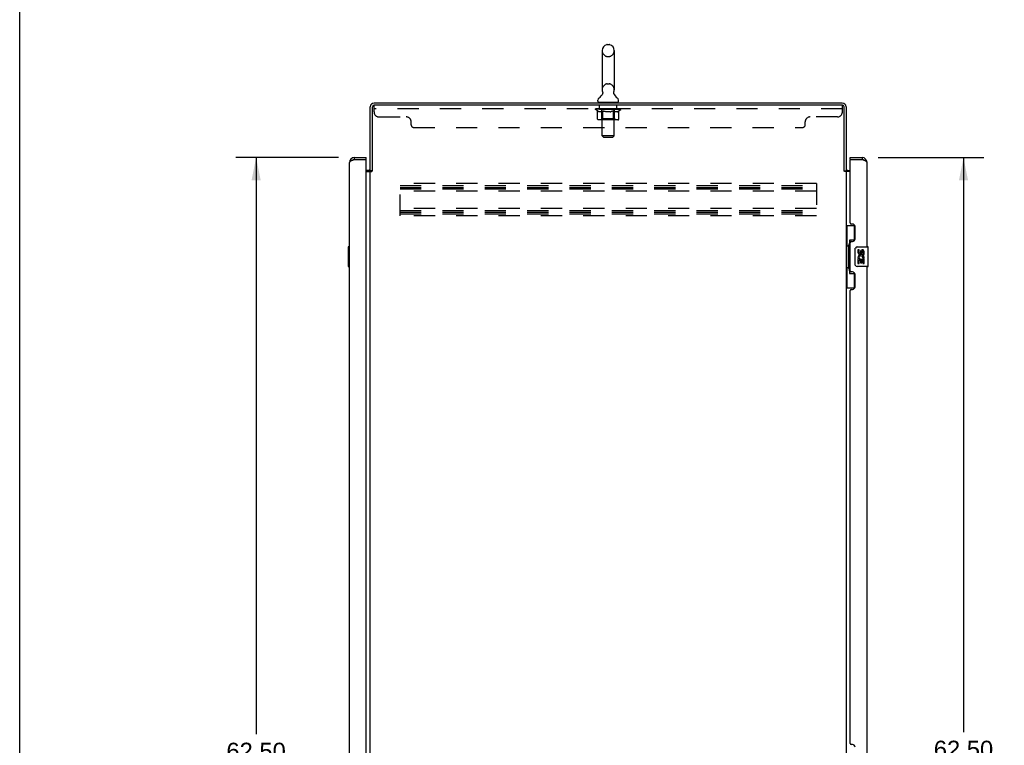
# Model space of a CAD drawing. Header units: inches. Extents: x 0 to 194, y 0 to 126.
# Tile 2 of 16: x 0 to 50, y 46 to 82. Entities that reach past the tile are written whole.
import ezdxf

# ---------------------------------------------------------------- set-up
doc = ezdxf.new("R2010")
doc.units = ezdxf.units.IN
doc.header["$LTSCALE"] = 10.686912
doc.header["$MEASUREMENT"] = 0
doc.linetypes.add('HIDDEN', pattern=[0.2, 0.1, -0.1])
doc.layers.get('0').update_dxf_attribs({"linetype": 'CONTINUOUS'})
for name, color, linetype in [('02___PRT_ALL_AXES', 7, 'CONTINUOUS'), ('DEFAULT_2', 8, 'HIDDEN'), ('DIMENSIONS', 7, 'CONTINUOUS')]:
    doc.layers.add(name, color=color, linetype=linetype)
doc.styles.get("Standard").update_dxf_attribs({"font": 'arial.ttf'})
doc.dimstyles.new('DIMSTYLE_1', dxfattribs={"dimtxt": 0.857239, "dimasz": 1.142985, "dimexe": 0.09, "dimexo": 0.07, "dimgap": 0.0375, "dimtad": 0, "dimtih": 1, "dimtoh": 1, "dimzin": 4, "dimdsep": 46, "dimtxsty": 'Standard', "dimblk": '_FILLED', "dimblk1": '_FILLED', "dimblk2": '_FILLED', "dimcen": 0.09, "dimazin": 1, "dimtfac": 1, "dimtofl": 0, "dimtmove": 0, "dimatfit": 3, "dimldrblk": '_FILLED', "dimfxl": 0, "dimtolj": 1, "dimtzin": 4, "dimarcsym": 0})

# ---------------------------------------------------------------- blocks, each defined once
blk = doc.blocks.new('_FILLED')
at = {"color": 0, "linetype": 'ByBlock'}
blk.add_solid([(0, 0), (-1, 0.2), (-1, -0.2)], dxfattribs=at)
blk = doc.blocks.new('*D3')
at = {"layer": 'DIMENSIONS', "color": 2, "linetype": 'Continuous'}
for p, q in [((43.3, 75.299), (48.641, 75.299)), ((47.612, 75.299), (47.612, 46.32)), ((47.612, 12.799), (47.612, 42.034)), ((43.3, 12.799), (48.641, 12.799))]:
    blk.add_line(p, q, dxfattribs=at)
at = {"layer": 'DIMENSIONS', "color": 2, "linetype": 'Continuous', "xscale": 1.1429852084, "yscale": 1.1429852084, "zscale": 1.1429852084}
for p, rotation in [((47.612, 75.299), 90), ((47.612, 12.799), 270)]:
    blk.add_blockref('_FILLED', p, dxfattribs=dict(at, rotation=rotation))
at = {"layer": 'DIMENSIONS', "color": 2, "linetype": 'Continuous', "insert": (47.612, 45.892), "char_height": 0.8572, "width": 4.1173, "attachment_point": 2, "line_spacing_factor": 0.9}
blk.add_mtext('62.50\\PFRONT\\PDOOR', dxfattribs=at)
blk = doc.blocks.new('*D7')
at = {"layer": 'DIMENSIONS', "color": 2, "linetype": 'Continuous'}
for p, q in [((16.076, 75.299), (10.898, 75.299)), ((11.927, 75.299), (11.927, 46.22)), ((11.927, 12.799), (11.927, 41.934)), ((16.076, 12.799), (10.898, 12.799))]:
    blk.add_line(p, q, dxfattribs=at)
at = {"layer": 'DIMENSIONS', "color": 2, "linetype": 'Continuous', "xscale": 1.1429852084, "yscale": 1.1429852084, "zscale": 1.1429852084}
for p, rotation in [((11.927, 75.299), 90), ((11.927, 12.799), 270)]:
    blk.add_blockref('_FILLED', p, dxfattribs=dict(at, rotation=rotation))
at = {"layer": 'DIMENSIONS', "color": 2, "linetype": 'Continuous', "insert": (11.927, 45.791), "char_height": 0.8572, "width": 3.58829, "attachment_point": 2, "line_spacing_factor": 0.9}
blk.add_mtext('62.50\\PREAR\\PDOOR', dxfattribs=at)

msp = doc.modelspace()

# ---------------------------------------------------------------- linework, layer by layer
at = {"color": 7, "linetype": 'Continuous'}
for p, q in [((0, 0), (0, 125.728)), ((29.644, 80.995), (29.732, 80.995)), ((29.382, 80.695), (29.382, 78.72)), ((29.994, 80.695), (29.994, 78.72)), ((29.397, 78.501), (29.395, 78.497)), ((29.165, 78.148), (29.165, 78.188)), ((29.188, 78.079), (29.188, 78.049)), ((30.188, 78.079), (29.188, 78.079)), ((30.188, 78.079), (30.188, 78.049)), ((30.211, 78.148), (30.211, 78.188)), ((16.877, 75.299), (16.877, 75.195)), ((17.484, 75.195), (17.464, 75.195)), ((17.484, 75.195), (17.484, 75.299)), ((41.892, 75.195), (41.892, 75.299)), ((41.912, 75.195), (41.892, 75.195)), ((42.5, 75.299), (42.5, 75.195)), ((17.792, 74.632), (17.688, 74.632)), ((41.584, 74.632), (41.688, 74.632)), ((41.688, 71.874), (42.129, 71.874)), ((41.727, 71.874), (41.727, 70.849)), ((42.092, 71.874), (42.092, 71.094)), ((41.865, 71.139), (41.865, 69.459)), ((42.092, 71.139), (41.865, 71.139)), ((16.57, 70.784), (16.57, 69.814)), ((16.63, 70.799), (16.585, 70.799)), ((16.617, 70.699), (16.617, 69.899)), ((41.705, 70.849), (41.705, 69.749)), ((41.705, 70.849), (41.828, 70.849)), ((41.828, 70.88), (41.828, 70.9)), ((41.828, 69.749), (41.828, 70.849)), ((42.151, 69.899), (42.151, 70.699)), ((42.251, 70.799), (42.791, 70.799)), ((42.806, 69.814), (42.806, 70.784)), ((16.585, 69.799), (16.63, 69.799)), ((41.705, 69.749), (41.828, 69.749)), ((41.727, 69.749), (41.727, 68.724)), ((41.828, 69.699), (41.828, 69.719)), ((42.791, 69.799), (42.251, 69.799)), ((41.865, 69.459), (42.092, 69.459)), ((42.092, 69.504), (42.092, 68.724)), ((41.688, 68.724), (42.129, 68.724))]:
    msp.add_line(p, q, dxfattribs=at)
at = {"color": 3, "linetype": 'Continuous'}
for p, q in [((41.499, 78.049), (17.877, 78.049)), ((17.688, 74.632), (17.688, 77.86)), ((17.792, 74.632), (17.792, 77.855)), ((41.494, 77.945), (17.882, 77.945)), ((41.584, 74.632), (41.584, 77.855)), ((41.688, 77.86), (41.688, 74.632)), ((16.63, 13.046), (16.63, 75.053)), ((16.877, 75.195), (16.847, 75.184)), ((16.877, 75.299), (17.484, 75.299)), ((16.877, 75.195), (17.464, 75.195)), ((17.484, 12.923), (17.484, 75.175)), ((41.892, 75.299), (42.5, 75.299)), ((41.892, 72.007), (41.892, 75.175)), ((41.912, 75.195), (42.5, 75.195)), ((42.746, 70.799), (42.746, 75.053)), ((17.603, 74.653), (17.484, 74.653)), ((17.484, 74.601), (17.76, 74.601)), ((17.688, 13.497), (17.688, 74.601)), ((41.599, 74.616), (41.593, 74.623)), ((41.892, 74.601), (41.616, 74.601)), ((41.688, 74.601), (41.688, 13.497)), ((41.773, 74.653), (41.892, 74.653)), ((42.012, 71.947), (41.952, 71.947)), ((42.142, 71.197), (42.142, 71.817)), ((41.952, 71.067), (42.012, 71.067)), ((41.892, 69.592), (41.892, 71.007)), ((42.746, 44.549), (42.746, 69.799)), ((42.012, 69.532), (41.952, 69.532)), ((42.142, 68.782), (42.142, 69.402)), ((41.892, 45.757), (41.892, 68.592)), ((41.952, 68.652), (42.012, 68.652)), ((42.012, 45.697), (41.952, 45.697))]:
    msp.add_line(p, q, dxfattribs=at)
at = {"color": 7, "linetype": 'Continuous'}
for points in [[(29.401, 78.613), (29.403, 78.609), (29.404, 78.604), (29.406, 78.599), (29.407, 78.594), (29.408, 78.589), (29.409, 78.584), (29.409, 78.579), (29.41, 78.574), (29.41, 78.569), (29.41, 78.564), (29.41, 78.559), (29.41, 78.554), (29.41, 78.549), (29.409, 78.544), (29.409, 78.539), (29.408, 78.534), (29.407, 78.529), (29.405, 78.524), (29.404, 78.52), (29.402, 78.515), (29.401, 78.51), (29.399, 78.505), (29.397, 78.501)], [(29.982, 78.497), (29.979, 78.501), (29.977, 78.505), (29.975, 78.51), (29.974, 78.515), (29.972, 78.519), (29.971, 78.524), (29.969, 78.529), (29.968, 78.534), (29.967, 78.539), (29.967, 78.544), (29.966, 78.549), (29.966, 78.554), (29.966, 78.559), (29.966, 78.564), (29.966, 78.569), (29.966, 78.574), (29.967, 78.579), (29.967, 78.584), (29.968, 78.589), (29.969, 78.594), (29.97, 78.599), (29.972, 78.604), (29.973, 78.609), (29.975, 78.613)], [(41.865, 71.115), (41.865, 71.112), (41.866, 71.108), (41.867, 71.104), (41.868, 71.1), (41.87, 71.095), (41.872, 71.09), (41.874, 71.085), (41.877, 71.079), (41.88, 71.072), (41.884, 71.065), (41.889, 71.058), (41.893, 71.05), (41.899, 71.042), (41.901, 71.038)], [(16.615, 70.735), (16.616, 70.73), (16.616, 70.724), (16.616, 70.718), (16.616, 70.712), (16.617, 70.706), (16.617, 70.699)], [(42.151, 70.699), (42.151, 70.706), (42.152, 70.712), (42.153, 70.718), (42.154, 70.724), (42.156, 70.73), (42.158, 70.735)], [(16.617, 69.899), (16.617, 69.893), (16.616, 69.887), (16.616, 69.881), (16.616, 69.875), (16.616, 69.869), (16.615, 69.863)], [(41.901, 69.56), (41.899, 69.557), (41.893, 69.548), (41.889, 69.54), (41.884, 69.533), (41.88, 69.526), (41.877, 69.52), (41.874, 69.514), (41.872, 69.508), (41.87, 69.503), (41.868, 69.498), (41.867, 69.494), (41.866, 69.49), (41.865, 69.486), (41.865, 69.483)], [(42.158, 69.863), (42.156, 69.869), (42.154, 69.875), (42.153, 69.881), (42.152, 69.887), (42.151, 69.893), (42.151, 69.899)]]:
    msp.add_lwpolyline(points, dxfattribs=at)
at = {"color": 3, "linetype": 'Continuous'}
for points in [[(16.789, 75.162), (16.775, 75.157), (16.762, 75.151), (16.749, 75.146), (16.737, 75.14), (16.724, 75.135), (16.713, 75.129), (16.702, 75.124), (16.692, 75.119), (16.682, 75.113), (16.674, 75.108), (16.666, 75.102), (16.658, 75.097), (16.652, 75.091), (16.646, 75.086), (16.641, 75.08), (16.637, 75.075), (16.634, 75.069), (16.632, 75.064), (16.63, 75.058), (16.63, 75.053)], [(16.847, 75.184), (16.832, 75.179), (16.818, 75.173), (16.803, 75.168), (16.789, 75.162)], [(42.601, 75.157), (42.587, 75.162), (42.573, 75.168), (42.559, 75.173), (42.544, 75.179), (42.529, 75.184), (42.5, 75.195)], [(42.746, 75.053), (42.746, 75.058), (42.744, 75.064), (42.742, 75.069), (42.739, 75.075), (42.735, 75.08), (42.73, 75.086), (42.724, 75.091), (42.718, 75.097), (42.71, 75.102), (42.702, 75.108), (42.694, 75.113), (42.684, 75.119), (42.674, 75.124), (42.663, 75.129), (42.652, 75.135), (42.64, 75.14), (42.627, 75.146), (42.614, 75.151), (42.601, 75.157)], [(17.76, 74.601), (17.762, 74.603), (17.764, 74.604), (17.766, 74.606), (17.767, 74.607), (17.769, 74.609), (17.771, 74.61), (17.772, 74.612), (17.774, 74.613), (17.775, 74.615), (17.777, 74.616)], [(17.777, 74.616), (17.783, 74.623), (17.784, 74.624), (17.786, 74.626), (17.788, 74.628), (17.789, 74.629), (17.791, 74.631), (17.792, 74.632)], [(41.593, 74.623), (41.592, 74.624), (41.59, 74.626), (41.588, 74.628), (41.587, 74.629), (41.585, 74.631), (41.584, 74.632)], [(41.616, 74.601), (41.614, 74.603), (41.612, 74.604), (41.61, 74.606), (41.609, 74.607), (41.607, 74.609), (41.605, 74.61), (41.604, 74.612), (41.602, 74.613), (41.601, 74.615), (41.599, 74.616)]]:
    msp.add_lwpolyline(points, dxfattribs=at)
at = {"color": 7, "linetype": 'Continuous'}
for centre, radius, start, end in [((29.688, 80.695), 0.306, 105.6303, 180), ((29.644, 80.851), 0.144, 90, 105.6303), ((29.732, 80.851), 0.144, 74.3697, 90), ((29.688, 80.695), 0.306, 0, 74.3697), ((28.93, 78.736), 0.523, 304.6624, 336.9318), ((29.688, 78.72), 0.306, 180, 200.4871), ((30.446, 78.736), 0.523, 203.0682, 235.3376), ((29.688, 78.72), 0.306, 339.5129, 360), ((29.309, 78.188), 0.144, 124.6626, 180), ((29.234, 78.148), 0.069, 180, 270), ((30.142, 78.148), 0.069, 270, 360), ((30.067, 78.188), 0.144, 0, 55.3374), ((17.877, 77.86), 0.085, 90, 180), ((41.499, 77.86), 0.085, 0, 90), ((16.877, 75.053), 0.142, 90, 131.3832), ((16.794, 74.909), 0.26, 87.3764, 90), ((42.5, 75.053), 0.142, 48.6168, 90), ((42.582, 74.909), 0.26, 90, 92.608), ((17.603, 74.738), 0.189, 313.5196, 325.9634), ((41.773, 74.738), 0.189, 214.0366, 226.4804), ((16.585, 70.784), 0.015, 90, 180), ((16.615, 70.784), 0.015, 0, 90), ((42.251, 70.699), 0.1, 90, 158.7946), ((42.791, 70.784), 0.015, 0, 90), ((16.585, 69.814), 0.015, 180, 270), ((16.615, 69.814), 0.015, 270, 360), ((42.251, 69.899), 0.1, 201.205, 270), ((42.791, 69.814), 0.015, 270, 360)]:
    msp.add_arc(centre, radius, start, end, dxfattribs=at)
at = {"color": 3, "linetype": 'Continuous'}
for centre, radius, start, end in [((17.877, 77.86), 0.189, 90, 180), ((41.499, 77.86), 0.189, 0, 90), ((17.882, 77.855), 0.09, 90, 180), ((41.494, 77.855), 0.09, 0, 90), ((16.877, 75.053), 0.246, 90, 180), ((17.464, 75.175), 0.02, 0, 90), ((41.912, 75.175), 0.02, 90, 180), ((42.5, 75.053), 0.246, 0, 90), ((17.603, 74.738), 0.085, 270, 360), ((41.773, 74.738), 0.085, 180, 270), ((41.952, 72.007), 0.06, 180, 270), ((42.012, 71.817), 0.13, 0, 90), ((41.952, 71.007), 0.06, 90, 180), ((42.012, 71.197), 0.13, 270, 360), ((41.952, 69.592), 0.06, 180, 270), ((42.012, 69.402), 0.13, 0, 90), ((41.952, 68.592), 0.06, 90, 180), ((42.012, 68.782), 0.13, 270, 360), ((41.952, 45.757), 0.06, 180, 270), ((42.012, 45.567), 0.13, 0, 90)]:
    msp.add_arc(centre, radius, start, end, dxfattribs=at)
at = {"color": 7, "linetype": 'Continuous'}
for centre, start_param, end_param in [((41.932, 70.89), 0.699287, 1.51401), ((41.932, 70.89), -4.655602, -3.84088), ((41.932, 69.709), 0.699287, 1.51401), ((41.932, 69.709), -4.655602, -3.84088)]:
    msp.add_ellipse(centre, major_axis=(0, 0.18), ratio=0.579493, start_param=start_param, end_param=end_param, dxfattribs=at)
at = {"layer": '02___PRT_ALL_AXES', "color": 8, "linetype": 'HIDDEN'}
for p, q in [((29.251, 77.758), (29.251, 77.945)), ((30.126, 77.945), (29.251, 77.945)), ((30.126, 77.758), (29.251, 77.758)), ((30.126, 77.758), (30.126, 77.945))]:
    msp.add_line(p, q, dxfattribs=at)
at = {"layer": '02___PRT_ALL_AXES', "color": 7, "linetype": 'Continuous'}
for p, q in [((42.289, 70.645), (42.289, 70.509)), ((42.352, 70.645), (42.289, 70.645)), ((42.352, 70.509), (42.352, 70.645)), ((42.417, 70.571), (42.417, 70.502)), ((42.477, 70.509), (42.477, 70.551)), ((42.54, 70.551), (42.54, 70.414)), ((42.603, 70.414), (42.603, 70.551)), ((42.289, 70.184), (42.289, 69.953)), ((42.307, 70.184), (42.289, 70.184)), ((42.341, 70.184), (42.369, 70.203)), ((42.341, 70.184), (42.603, 70.184)), ((42.352, 69.953), (42.352, 70.121)), ((42.352, 70.121), (42.417, 70.121)), ((42.417, 70.121), (42.417, 69.985)), ((42.477, 69.985), (42.477, 70.121)), ((42.477, 70.121), (42.54, 70.121)), ((42.532, 70.22), (42.59, 70.195)), ((42.54, 70.414), (42.603, 70.414)), ((42.54, 70.121), (42.54, 69.953)), ((42.603, 69.953), (42.603, 70.184)), ((42.289, 69.953), (42.352, 69.953)), ((42.417, 69.985), (42.477, 69.985)), ((42.54, 69.953), (42.603, 69.953))]:
    msp.add_line(p, q, dxfattribs=at)
for centre, radius, start, end in [((42.509, 70.551), 0.0943, 68.6999, 167.4338), ((42.509, 70.551), 0.0314, 0, 180.0485), ((42.509, 70.551), 0.0943, 0, 68.6704), ((42.443, 70.257), 0.154, 161.4199, 206.1963), ((42.383, 70.509), 0.0943, 180, 360), ((42.446, 70.257), 0.157, 336.5966, 161.8791), ((42.446, 70.257), 0.157, 205.737, 207.8532), ((42.383, 70.509), 0.0314, 180, 261.2295), ((42.446, 70.257), 0.0943, 336.5966, 215.1122), ((42.382, 70.514), 0.0362, 263.4285, 341.7628)]:
    msp.add_arc(centre, radius, start, end, dxfattribs=at)
at = {"layer": 'DEFAULT_2', "color": 8, "linetype": 'HIDDEN'}
for p, q in [((29.644, 80.395), (29.732, 80.395)), ((29.644, 79.02), (29.732, 79.02)), ((29.376, 78.079), (29.376, 78.049)), ((29.388, 76.398), (29.388, 78.045)), ((29.988, 76.398), (29.988, 78.045)), ((30.001, 78.079), (30.001, 78.049)), ((17.876, 77.6), (17.876, 77.945)), ((17.882, 77.945), (17.876, 77.945)), ((41.501, 77.758), (17.876, 77.758)), ((29.055, 77.718), (29.055, 77.764)), ((29.154, 77.648), (29.055, 77.718)), ((30.321, 77.718), (29.055, 77.718)), ((29.064, 77.758), (29.064, 77.764)), ((29.073, 77.754), (29.073, 77.758)), ((29.073, 77.754), (30.303, 77.754)), ((29.082, 77.754), (29.082, 77.758)), ((29.083, 77.754), (29.083, 77.758)), ((29.093, 77.758), (29.093, 77.764)), ((29.109, 77.754), (29.109, 77.758)), ((29.111, 77.754), (29.111, 77.758)), ((29.14, 77.758), (29.14, 77.764)), ((29.154, 77.754), (29.154, 77.758)), ((29.154, 77.243), (29.154, 77.648)), ((29.154, 77.648), (29.168, 77.639)), ((29.157, 77.754), (29.157, 77.758)), ((29.361, 77.757), (29.16, 77.757)), ((29.182, 77.63), (29.168, 77.639)), ((29.195, 77.623), (29.182, 77.63)), ((29.195, 77.623), (29.209, 77.616)), ((29.203, 77.758), (29.203, 77.764)), ((29.204, 77.754), (29.204, 77.757)), ((29.205, 77.754), (29.205, 77.757)), ((29.208, 77.754), (29.208, 77.757)), ((29.215, 77.754), (29.215, 77.758)), ((29.215, 77.754), (29.215, 77.757)), ((29.219, 77.754), (29.219, 77.758)), ((29.222, 77.754), (29.222, 77.758)), ((29.236, 77.606), (29.222, 77.611)), ((29.226, 77.754), (29.226, 77.757)), ((29.339, 77.606), (29.236, 77.606)), ((29.241, 77.754), (29.241, 77.757)), ((29.259, 77.754), (29.259, 77.76)), ((29.259, 77.754), (29.259, 77.757)), ((29.279, 77.754), (29.279, 77.757)), ((29.28, 77.754), (29.28, 77.757)), ((29.281, 77.758), (29.281, 77.764)), ((29.291, 77.754), (29.291, 77.758)), ((29.295, 77.754), (29.295, 77.758)), ((29.304, 77.754), (29.304, 77.757)), ((29.315, 77.754), (29.315, 77.761)), ((29.331, 77.754), (29.331, 77.757)), ((29.334, 77.754), (29.334, 77.757)), ((29.339, 77.606), (29.353, 77.611)), ((29.367, 77.616), (29.353, 77.611)), ((29.361, 77.754), (29.361, 77.757)), ((29.428, 77.757), (29.366, 77.757)), ((29.38, 77.623), (29.366, 77.616)), ((29.371, 77.758), (29.371, 77.764)), ((29.375, 77.246), (29.375, 77.714)), ((29.378, 77.754), (29.378, 77.758)), ((29.394, 77.63), (29.38, 77.623)), ((29.383, 77.754), (29.383, 77.758)), ((29.389, 77.754), (29.389, 77.763)), ((29.393, 77.754), (29.393, 77.757)), ((29.408, 77.639), (29.394, 77.63)), ((29.404, 77.754), (29.404, 77.757)), ((29.422, 77.648), (29.408, 77.639)), ((29.422, 77.243), (29.422, 77.648)), ((29.422, 77.648), (29.45, 77.639)), ((29.428, 77.754), (29.428, 77.757)), ((29.503, 77.757), (29.444, 77.757)), ((29.479, 77.63), (29.45, 77.639)), ((29.464, 77.754), (29.464, 77.757)), ((29.471, 77.758), (29.471, 77.764)), ((29.475, 77.754), (29.475, 77.758)), ((29.478, 77.754), (29.478, 77.764)), ((29.507, 77.623), (29.478, 77.63)), ((29.48, 77.754), (29.48, 77.758)), ((29.488, 77.754), (29.488, 77.758)), ((29.503, 77.754), (29.503, 77.757)), ((29.534, 77.616), (29.506, 77.623)), ((29.583, 77.757), (29.529, 77.757)), ((29.562, 77.61), (29.534, 77.616)), ((29.542, 77.754), (29.542, 77.757)), ((29.589, 77.606), (29.561, 77.611)), ((29.574, 77.757), (29.688, 77.764)), ((29.578, 77.758), (29.578, 77.764)), ((29.579, 77.764), (29.578, 77.764)), ((29.579, 77.758), (29.579, 77.764)), ((29.579, 77.754), (29.579, 77.758)), ((29.582, 77.754), (29.582, 77.758)), ((29.584, 77.754), (29.584, 77.758)), ((29.584, 77.754), (29.584, 77.757)), ((29.787, 77.606), (29.589, 77.606)), ((29.667, 77.757), (29.619, 77.757)), ((29.625, 77.754), (29.625, 77.757)), ((29.667, 77.754), (29.667, 77.757)), ((29.685, 77.758), (29.685, 77.758)), ((29.685, 77.754), (29.685, 77.758)), ((29.685, 77.754), (29.685, 77.758)), ((29.688, 77.758), (29.688, 77.764)), ((29.688, 77.764), (29.802, 77.757)), ((29.691, 77.754), (29.691, 77.758)), ((29.691, 77.754), (29.691, 77.758)), ((29.691, 77.758), (29.691, 77.758)), ((29.709, 77.754), (29.709, 77.757)), ((29.709, 77.757), (29.757, 77.757)), ((29.752, 77.754), (29.752, 77.757)), ((29.787, 77.606), (29.815, 77.611)), ((29.792, 77.754), (29.792, 77.758)), ((29.793, 77.754), (29.793, 77.757)), ((29.793, 77.757), (29.847, 77.757)), ((29.794, 77.754), (29.794, 77.758)), ((29.797, 77.758), (29.797, 77.764)), ((29.797, 77.764), (29.798, 77.764)), ((29.797, 77.754), (29.797, 77.758)), ((29.798, 77.758), (29.798, 77.764)), ((29.843, 77.616), (29.815, 77.611)), ((29.834, 77.754), (29.834, 77.757)), ((29.871, 77.623), (29.843, 77.616)), ((29.899, 77.631), (29.871, 77.623)), ((29.873, 77.754), (29.873, 77.757)), ((29.873, 77.757), (29.932, 77.757)), ((29.888, 77.754), (29.888, 77.758)), ((29.896, 77.754), (29.896, 77.758)), ((29.899, 77.754), (29.899, 77.764)), ((29.928, 77.64), (29.899, 77.631)), ((29.901, 77.754), (29.901, 77.758)), ((29.905, 77.758), (29.905, 77.764)), ((29.912, 77.754), (29.912, 77.757)), ((29.957, 77.649), (29.928, 77.639)), ((29.948, 77.754), (29.948, 77.757)), ((29.948, 77.757), (30.01, 77.757)), ((29.957, 77.243), (29.957, 77.649)), ((29.957, 77.649), (29.972, 77.639)), ((29.972, 77.754), (29.972, 77.757)), ((29.986, 77.63), (29.972, 77.639)), ((29.983, 77.754), (29.983, 77.757)), ((30.001, 77.623), (29.986, 77.631)), ((29.987, 77.754), (29.987, 77.763)), ((29.993, 77.754), (29.993, 77.758)), ((29.998, 77.754), (29.998, 77.758)), ((30.001, 77.246), (30.001, 77.714)), ((30.015, 77.616), (30.001, 77.623)), ((30.005, 77.758), (30.005, 77.764)), ((30.015, 77.754), (30.015, 77.757)), ((30.015, 77.757), (30.321, 77.757)), ((30.029, 77.61), (30.015, 77.616)), ((30.043, 77.606), (30.029, 77.611)), ((30.042, 77.754), (30.042, 77.757)), ((30.137, 77.606), (30.043, 77.606)), ((30.045, 77.754), (30.045, 77.757)), ((30.061, 77.754), (30.061, 77.761)), ((30.072, 77.754), (30.072, 77.757)), ((30.081, 77.754), (30.081, 77.758)), ((30.085, 77.754), (30.085, 77.758)), ((30.095, 77.758), (30.095, 77.764)), ((30.097, 77.754), (30.097, 77.757)), ((30.097, 77.754), (30.097, 77.757)), ((30.117, 77.754), (30.117, 77.76)), ((30.117, 77.754), (30.117, 77.757)), ((30.135, 77.754), (30.135, 77.757)), ((30.137, 77.606), (30.152, 77.611)), ((30.15, 77.754), (30.15, 77.757)), ((30.166, 77.616), (30.151, 77.61)), ((30.154, 77.754), (30.154, 77.758)), ((30.157, 77.754), (30.157, 77.758)), ((30.161, 77.754), (30.161, 77.758)), ((30.161, 77.754), (30.161, 77.757)), ((30.18, 77.623), (30.166, 77.616)), ((30.168, 77.754), (30.168, 77.757)), ((30.171, 77.754), (30.171, 77.757)), ((30.172, 77.754), (30.172, 77.757)), ((30.173, 77.758), (30.173, 77.764)), ((30.195, 77.631), (30.18, 77.623)), ((30.21, 77.64), (30.195, 77.631)), ((30.2, 77.761), (30.32, 77.762)), ((30.2, 77.757), (30.2, 77.761)), ((30.224, 77.65), (30.209, 77.64)), ((30.219, 77.754), (30.219, 77.758)), ((30.222, 77.754), (30.222, 77.758)), ((30.224, 77.65), (30.321, 77.718)), ((30.224, 77.243), (30.224, 77.65)), ((30.236, 77.758), (30.236, 77.764)), ((30.265, 77.754), (30.265, 77.758)), ((30.267, 77.754), (30.267, 77.758)), ((30.283, 77.758), (30.283, 77.764)), ((30.293, 77.754), (30.293, 77.758)), ((30.294, 77.754), (30.294, 77.758)), ((30.303, 77.754), (30.303, 77.758)), ((30.312, 77.758), (30.312, 77.764)), ((30.32, 77.757), (30.32, 77.762)), ((30.321, 77.718), (30.321, 77.758)), ((41.501, 77.945), (41.494, 77.945)), ((41.501, 77.6), (41.501, 77.945)), ((18.126, 77.35), (19.501, 77.35)), ((19.751, 76.945), (19.751, 77.1)), ((30.182, 77.206), (29.197, 77.206)), ((29.375, 77.246), (29.335, 77.206)), ((30.001, 77.246), (29.375, 77.246)), ((29.433, 77.21), (29.431, 77.213)), ((29.438, 77.207), (29.435, 77.208)), ((29.441, 77.206), (29.438, 77.207)), ((29.443, 77.206), (29.44, 77.206)), ((30.001, 77.246), (30.041, 77.206)), ((39.626, 76.945), (39.626, 77.1)), ((41.251, 77.35), (39.876, 77.35)), ((19.876, 76.82), (39.501, 76.82)), ((29.457, 76.329), (29.388, 76.398)), ((29.988, 76.398), (29.388, 76.398)), ((29.457, 76.329), (29.919, 76.329)), ((29.919, 76.329), (29.988, 76.398)), ((19.188, 72.362), (19.188, 73.987)), ((40.188, 73.987), (19.188, 73.987)), ((19.188, 73.883), (40.188, 73.883)), ((19.188, 73.793), (40.188, 73.793)), ((19.188, 73.716), (40.188, 73.716)), ((40.188, 73.612), (19.188, 73.612)), ((40.188, 73.987), (40.188, 72.362)), ((40.188, 72.737), (19.188, 72.737)), ((19.188, 72.633), (40.188, 72.633)), ((19.188, 72.543), (40.188, 72.543)), ((19.188, 72.466), (40.188, 72.466)), ((40.188, 72.362), (19.188, 72.362))]:
    msp.add_line(p, q, dxfattribs=at)
for points in [[(29.222, 77.611), (29.209, 77.616), (29.195, 77.623)], [(29.197, 77.206), (29.192, 77.206), (29.187, 77.207), (29.182, 77.208), (29.177, 77.21), (29.172, 77.213), (29.168, 77.216), (29.164, 77.219), (29.161, 77.223), (29.158, 77.228), (29.156, 77.233), (29.155, 77.238), (29.154, 77.243)], [(29.423, 77.233), (29.422, 77.238), (29.422, 77.243)], [(29.424, 77.228), (29.423, 77.233), (29.422, 77.238), (29.422, 77.243)], [(29.435, 77.208), (29.433, 77.21), (29.431, 77.213), (29.429, 77.216), (29.427, 77.219), (29.425, 77.223), (29.424, 77.228)], [(29.429, 77.216), (29.427, 77.219), (29.425, 77.223)], [(29.935, 77.206), (29.938, 77.206), (29.941, 77.207), (29.943, 77.208), (29.946, 77.21), (29.948, 77.213), (29.95, 77.216), (29.952, 77.219), (29.954, 77.223), (29.955, 77.228), (29.956, 77.233), (29.957, 77.238), (29.957, 77.243)], [(30.182, 77.206), (30.187, 77.206), (30.192, 77.207), (30.197, 77.208), (30.202, 77.21), (30.206, 77.213), (30.211, 77.216), (30.215, 77.219), (30.218, 77.223), (30.221, 77.228), (30.223, 77.233), (30.224, 77.238), (30.224, 77.243)]]:
    msp.add_lwpolyline(points, dxfattribs=at)
for centre, radius, start, end in [((29.688, 80.695), 0.306, 180, 254.3697), ((29.688, 80.695), 0.306, 285.6303, 360), ((29.644, 80.538), 0.144, 254.3697, 270), ((29.732, 80.538), 0.144, 270, 285.6303), ((29.688, 78.72), 0.306, 105.6303, 180), ((29.644, 78.876), 0.144, 90, 105.6303), ((29.732, 78.876), 0.144, 74.3697, 90), ((29.688, 78.72), 0.306, 0, 74.3697), ((29.354, 78.045), 0.0345, 0, 90), ((30.023, 78.045), 0.0345, 90, 180), ((18.126, 77.6), 0.25, 180, 270), ((29.335, 77.714), 0.0398, 0, 90), ((30.041, 77.714), 0.0398, 90, 180), ((41.251, 77.6), 0.25, 270, 360), ((19.501, 77.1), 0.25, 0, 90), ((39.876, 77.1), 0.25, 90, 180), ((19.876, 76.945), 0.125, 180, 270), ((39.501, 76.945), 0.125, 270, 360)]:
    msp.add_arc(centre, radius, start, end, dxfattribs=at)
for centre, major_axis, ratio, start_param, end_param in [((29.688, 77.764), (0.633, 0.007), 0.05963, 2.96643, 3.140963), ((29.035, 77.752), (0.198, 0), 0.060556, 0.430652, 1.470503), ((29.688, 77.764), (0.633, 0), 0.060556, 3.141593, 3.316126), ((29.035, 77.746), (0.198, 0.002), 0.05963, 1.376596, 1.469874), ((29.688, 77.764), (0.633, 0.013), 0.05688, 2.791345, 2.965878), ((29.079, 77.752), (0.198, -0.002), 0.05963, 0.605815, 1.645666), ((29.011, 77.752), (0.198, 0.002), 0.05963, 0.25549, 1.295341), ((29.688, 77.764), (0.633, -0.007), 0.05963, -2.96643, -2.791898), ((29.079, 77.746), (0.198, 0), 0.060556, 1.551758, 1.645036), ((29.011, 77.746), (0.198, 0.004), 0.05688, 1.20151, 1.294789), ((29.08, 77.748), (0.164, 0.002), 0.05963, 1.065228, 1.614276), ((29.061, 77.748), (0.164, 0.003), 0.05688, 0.890143, 1.43919), ((29.118, 77.748), (0.164, 0), 0.060556, 1.240391, 1.789438), ((29.688, 77.764), (0.633, 0.019), 0.052395, 2.616403, 2.790936), ((29.142, 77.752), (0.198, -0.004), 0.05688, 0.7809, 1.820751), ((29.007, 77.752), (0.198, 0.004), 0.05688, 0.080405, 1.120256), ((29.688, 77.764), (0.633, -0.013), 0.05688, -2.791345, -2.616812), ((29.142, 77.746), (0.198, -0.002), 0.05963, 1.72692, 1.820198), ((29.007, 77.746), (0.198, 0.006), 0.052395, 1.026568, 1.119847), ((29.06, 77.748), (0.164, 0.005), 0.052395, 0.715201, 1.264248), ((29.174, 77.748), (0.164, -0.002), 0.05963, 1.415553, 1.9646), ((29.688, 77.764), (0.633, 0.025), 0.046319, 2.441654, 2.616187), ((29.221, 77.752), (0.198, -0.006), 0.052395, 0.955842, 1.995693), ((29.024, 77.752), (0.198, 0.006), 0.052395, -0.094537, 0.945314), ((29.688, 77.764), (0.633, -0.019), 0.052395, -2.616403, -2.44187), ((29.221, 77.746), (0.198, -0.004), 0.05688, 1.902006, 1.995284), ((29.024, 77.746), (0.198, 0.008), 0.046319, 0.851819, 0.945098), ((29.078, 77.748), (0.164, 0.006), 0.046319, 0.540452, 1.089499), ((29.245, 77.748), (0.164, -0.003), 0.05688, 1.590638, 2.139686), ((29.688, 77.764), (0.633, 0.029), 0.038841, 2.267123, 2.441656), ((29.314, 77.752), (0.198, -0.008), 0.046319, 1.130591, 2.170442), ((29.061, 77.752), (0.198, 0.008), 0.046319, -0.269286, 0.770565), ((29.688, 77.764), (0.633, -0.025), 0.046319, -2.441654, -2.267121), ((29.314, 77.746), (0.198, -0.006), 0.052395, 2.076947, 2.170226), ((29.061, 77.746), (0.198, 0.009), 0.038841, 0.677289, 0.770567), ((29.115, 77.748), (0.164, 0.008), 0.038841, 0.365921, 0.914969), ((29.33, 77.748), (0.164, -0.005), 0.052395, 1.76558, 2.314627), ((29.688, 77.764), (0.633, 0.033), 0.030195, 2.09281, 2.267343), ((29.419, 77.752), (0.198, -0.009), 0.038841, 1.305122, 2.344973), ((29.117, 77.752), (0.198, 0.009), 0.038841, -0.443817, 0.596034), ((29.688, 77.764), (0.633, -0.029), 0.038841, -2.267123, -2.092591), ((29.419, 77.746), (0.198, -0.008), 0.046319, 2.251696, 2.344975), ((29.117, 77.746), (0.198, 0.01), 0.030195, 0.502975, 0.596254), ((29.17, 77.748), (0.164, 0.009), 0.030195, 0.191608, 0.740655), ((29.425, 77.748), (0.164, -0.006), 0.046319, 1.940329, 2.489376), ((29.191, 77.752), (0.198, 0.01), 0.030195, -0.61813, 0.421721), ((29.532, 77.752), (0.198, -0.01), 0.030195, 1.479435, 2.519286), ((29.688, 77.764), (0.633, 0.036), 0.020645, 1.918687, 2.09322), ((29.688, 77.764), (0.633, -0.033), 0.030195, -2.09281, -1.918277), ((29.532, 77.746), (0.198, -0.009), 0.038841, 2.426227, 2.519505), ((29.191, 77.746), (0.198, 0.011), 0.020645, 0.328852, 0.422131), ((29.24, 77.748), (0.164, 0.009), 0.020645, 0.017485, 0.566532), ((29.529, 77.748), (0.164, -0.008), 0.038841, 2.11486, 2.663907), ((29.279, 77.752), (0.198, 0.011), 0.020645, -0.792253, 0.247598), ((29.65, 77.752), (0.198, -0.011), 0.020645, 1.653558, 2.693409), ((29.688, 77.764), (0.633, 0.038), 0.010478, 1.744704, 1.919237), ((29.688, 77.764), (0.633, -0.036), 0.020645, -1.918687, -1.744154), ((29.65, 77.746), (0.198, -0.01), 0.030195, 2.60054, 2.693819), ((29.279, 77.746), (0.198, 0.012), 0.010478, 0.154869, 0.248148), ((29.323, 77.748), (0.164, 0.01), 0.010478, 6.126688, 6.675735), ((29.637, 77.748), (0.164, -0.009), 0.030195, 2.289173, 2.83822), ((29.38, 77.752), (0.198, 0.012), 0.010478, -0.966236, -0.000846), ((29.769, 77.752), (0.198, -0.012), 0.010478, 1.827541, 2.867392), ((29.688, 77.764), (0.633, -0.038), 0.010478, -1.744704, -1.570171), ((29.769, 77.746), (0.198, -0.011), 0.020645, 2.774664, 2.867942), ((29.747, 77.748), (0.164, -0.009), 0.020645, 2.463296, 3.012344), ((29.607, 77.752), (0.198, 0.012), 0.010478, 0.274201, 1.314052), ((29.521, 77.748), (0.164, 0.01), 0.010478, -0.000483, 0.504314), ((29.491, 77.746), (0.198, 0.012), 0.010478, 0.099668, 0.192946), ((29.688, 77.764), (0.633, 0.038), 0.010478, -1.571421, -1.396888), ((29.885, 77.746), (0.198, -0.012), 0.010478, 2.948646, 3.041925), ((29.855, 77.748), (0.164, -0.01), 0.010478, 2.637279, 3.142076), ((29.726, 77.752), (0.198, 0.011), 0.020645, 0.448184, 1.488034), ((29.629, 77.748), (0.164, 0.009), 0.020645, 0.129249, 0.678296), ((29.607, 77.746), (0.198, 0.011), 0.020645, 0.273651, 0.366929), ((29.996, 77.752), (0.198, -0.012), 0.010478, -3.140747, -2.175357), ((29.688, 77.764), (0.633, 0.036), 0.020645, -1.397439, -1.222906), ((29.688, 77.764), (0.633, -0.038), 0.010478, 1.222355, 1.396888), ((29.844, 77.752), (0.198, 0.01), 0.030195, 0.622307, 1.662158), ((29.739, 77.748), (0.164, 0.009), 0.030195, 0.303372, 0.852419), ((30.053, 77.748), (0.164, -0.01), 0.010478, 2.749043, 3.29809), ((30.097, 77.752), (0.198, -0.011), 0.020645, 2.893995, 3.933846), ((29.726, 77.746), (0.198, 0.01), 0.030195, 0.447774, 0.541052), ((30.097, 77.746), (0.198, -0.012), 0.010478, 2.893445, 2.986723), ((29.957, 77.752), (0.198, 0.009), 0.038841, 0.79662, 1.836471), ((29.688, 77.764), (0.633, 0.033), 0.030195, -1.223315, -1.048783), ((29.688, 77.764), (0.633, -0.036), 0.020645, 1.048373, 1.222906), ((29.847, 77.748), (0.164, 0.008), 0.038841, 0.477686, 1.026733), ((30.136, 77.748), (0.164, -0.009), 0.020645, 2.57506, 3.124108), ((30.185, 77.752), (0.198, -0.01), 0.030195, 2.719872, 3.759723), ((30.062, 77.752), (0.198, 0.008), 0.046319, 0.971151, 2.011002), ((29.844, 77.746), (0.198, 0.009), 0.038841, 0.622087, 0.715366), ((30.185, 77.746), (0.198, -0.011), 0.020645, 2.719462, 2.812741), ((29.688, 77.764), (0.633, 0.029), 0.038841, -1.049002, -0.874469), ((29.688, 77.764), (0.633, -0.033), 0.030195, 0.87425, 1.048783), ((29.951, 77.748), (0.164, 0.006), 0.046319, 0.652216, 1.201263), ((30.155, 77.752), (0.198, 0.006), 0.052395, 1.1459, 2.185751), ((30.206, 77.748), (0.164, -0.009), 0.030195, 2.400937, 2.949985), ((30.259, 77.752), (0.198, -0.009), 0.038841, 2.545558, 3.585409), ((30.046, 77.748), (0.164, 0.005), 0.052395, 0.826965, 1.376012), ((29.957, 77.746), (0.198, 0.008), 0.046319, 0.796618, 0.889896), ((30.259, 77.746), (0.198, -0.01), 0.030195, 2.545339, 2.638617), ((30.234, 77.752), (0.198, 0.004), 0.05688, 1.320842, 2.360692), ((29.688, 77.764), (0.633, 0.025), 0.046319, -0.874471, -0.699939), ((29.688, 77.764), (0.633, -0.029), 0.038841, 0.699936, 0.874469), ((30.315, 77.752), (0.198, -0.008), 0.046319, 2.371028, 3.410879), ((30.261, 77.748), (0.164, -0.008), 0.038841, 2.226624, 2.775671), ((30.297, 77.752), (0.198, 0.002), 0.05963, 1.495927, 2.535778), ((30.131, 77.748), (0.164, 0.003), 0.05688, 1.001907, 1.550954), ((30.352, 77.752), (0.198, -0.006), 0.052395, 2.196279, 3.23613), ((30.298, 77.748), (0.164, -0.006), 0.046319, 2.052093, 2.601141), ((30.062, 77.746), (0.198, 0.006), 0.052395, 0.971367, 1.064645), ((30.341, 77.752), (0.198, 0), 0.060556, 2.364024, 2.71094), ((30.315, 77.746), (0.198, -0.009), 0.038841, 2.371026, 2.464304), ((30.369, 77.752), (0.198, -0.004), 0.05688, 2.021337, 3.061188), ((29.688, 77.764), (0.633, 0.019), 0.052395, -0.699723, -0.52519), ((29.688, 77.764), (0.633, -0.025), 0.046319, 0.525406, 0.699939), ((30.365, 77.752), (0.198, -0.002), 0.05963, 1.846251, 2.886102), ((30.202, 77.748), (0.164, 0.002), 0.05963, 1.176993, 1.72604), ((30.316, 77.748), (0.164, -0.005), 0.052395, 1.877344, 2.426392), ((30.258, 77.748), (0.164, 0), 0.060556, 1.352155, 1.901202), ((30.315, 77.748), (0.164, -0.003), 0.05688, 1.702402, 2.25145), ((30.296, 77.748), (0.164, -0.002), 0.05963, 1.527317, 2.076364), ((30.155, 77.746), (0.198, 0.004), 0.05688, 1.146309, 1.239587), ((30.352, 77.746), (0.198, -0.008), 0.046319, 2.196495, 2.289773), ((29.688, 77.764), (0.633, 0.013), 0.05688, -0.524781, -0.350248), ((29.688, 77.764), (0.633, -0.019), 0.052395, 0.350657, 0.52519), ((30.341, 77.746), (0.198, -0.002), 0.05963, 1.764997, 1.971333), ((30.234, 77.746), (0.198, 0.002), 0.05963, 1.321394, 1.414673), ((30.369, 77.746), (0.198, -0.006), 0.052395, 2.021746, 2.115024), ((29.688, 77.764), (0.633, 0.007), 0.05963, -0.349695, -0.175162), ((29.688, 77.764), (0.633, -0.013), 0.05688, 0.175715, 0.350248), ((30.297, 77.746), (0.198, 0), 0.060556, 1.496556, 1.589835), ((30.365, 77.746), (0.198, -0.004), 0.05688, 1.846804, 1.940083), ((29.688, 77.764), (0.633, -0.007), 0.05963, 6.27665, 6.458348), ((29.688, 77.764), (0.633, 0), 0.060556, -0.174533, -0.058352)]:
    msp.add_ellipse(centre, major_axis=major_axis, ratio=ratio, start_param=start_param, end_param=end_param, dxfattribs=at)

# ---------------------------------------------------------------- dimensions: what is measured, and where the dimension line sits
at = {"layer": 'DIMENSIONS', "color": 2, "linetype": 'Continuous'}
for base, p1, p2, text, picture, middle in [((11.927, 75.299), (16.146, 12.799), (16.146, 75.299), '<>\\PREAR\\PDOOR', '*D7', (11.927, 44.077)), ((47.612, 75.299), (43.23, 12.799), (43.23, 75.299), '<>\\PFRONT\\PDOOR', '*D3', (47.612, 44.177))]:
    dim = msp.add_linear_dim(base=base, p1=p1, p2=p2, angle=90, text=text, dimstyle='DIMSTYLE_1', dxfattribs=at)
    dim.commit()
    dim.dimension.update_dxf_attribs({"geometry": picture, "text_midpoint": middle, "dimtype": 160})

doc.saveas('drawing.dxf')
